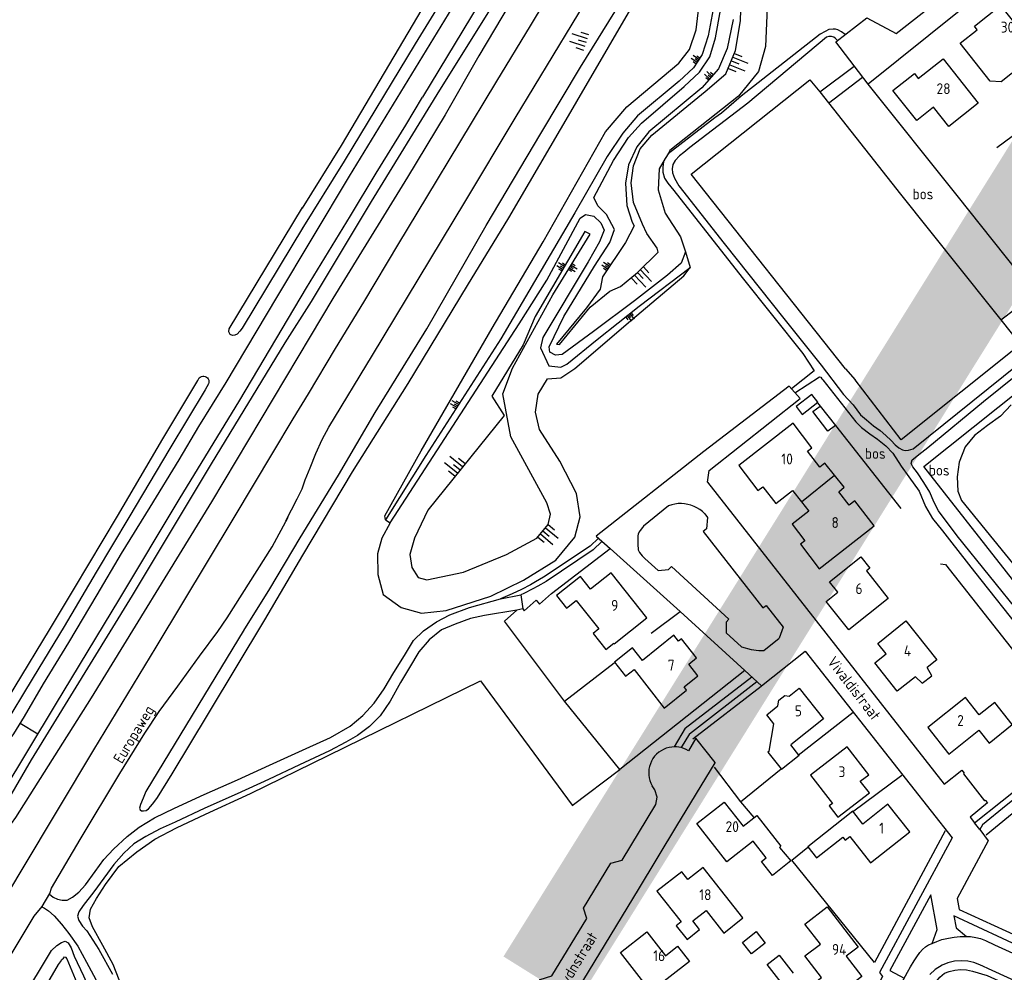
# Model space of a CAD drawing. Header units: metres. Extents: x 226218 to 240385, y 439369 to 449677.
# Tile 203 of 256: x 234709 to 234936, y 444626 to 444846. Entities that reach past the tile are written whole.
import ezdxf

# ---------------------------------------------------------------- set-up
doc = ezdxf.new("R2010")
doc.units = ezdxf.units.M
doc.header["$MEASUREMENT"] = 0
for name, color, linetype in [('DAKRAND', 4, 'Continuous'), ('DAKRAND-BYG', 4, 'Continuous'), ('FUNKTIEAAND', 253, 'Continuous'), ('Goud-ontwerp', 2, 'Continuous'), ('HEG', 253, 'Continuous'), ('HOOFDGEBOUW', 4, 'Continuous'), ('HUISNUMMER', 253, 'Continuous'), ('INSTEEKSLOOT', 153, 'Continuous'), ('KANTVERH', 253, 'Continuous'), ('KNTONVERHARD', 253, 'Continuous'), ('MUUR', 253, 'Continuous'), ('OVERIGEAFSCH', 253, 'Continuous'), ('OVLIJNOBJ', 253, 'Continuous'), ('RASTER', 253, 'Continuous'), ('STRAATNAAM', 253, 'Continuous'), ('TALUD', 253, 'Continuous'), ('TUSSENMUUR', 253, 'Continuous')]:
    doc.layers.add(name, color=color, linetype=linetype)
doc.styles.get("Standard").update_dxf_attribs({"font": 'iso.shx'})

# ---------------------------------------------------------------- blocks, each defined once
blk = doc.blocks.new('TA', base_point=(75009.5, 300012))
for p, q in [((75009.5, 300012.5), (75010, 300012.5)), ((75009.5, 300012.25), (75010.5, 300012.25)), ((75009.5, 300012), (75010, 300012)), ((75009.5, 300011.75), (75010.5, 300011.75)), ((75009.5, 300011.5), (75010, 300011.5))]:
    blk.add_line(p, q)

msp = doc.modelspace()

# ---------------------------------------------------------------- linework, layer by layer
at = {"layer": 'DAKRAND'}
for p, q in [((234887.37, 444737.08), (234889.45, 444734.49)), ((234889.45, 444734.49), (234891.17, 444732.35)), ((234882.02, 444676.98), (234883.1, 444683.27))]:
    msp.add_line(p, q, dxfattribs=at)
for points in [[(234943.07, 444836.1), (234942.44, 444835.6), (234941.84, 444836.35), (234935.53, 444831.35), (234933, 444831.54), (234926.06, 444840.3)], [(234897.08, 444740.62), (234894.85, 444743.38), (234893.71, 444742.47)], [(234898.03, 444736.83), (234899.3, 444737.85), (234897.08, 444740.62)], [(234915.76, 444694.16), (234917.29, 444692.66), (234919.5, 444694.36), (234918.4, 444696.27)], [(234884.35, 444654.79), (234887.02, 444651.66), (234882.77, 444648.32), (234880.23, 444651.56), (234881.3, 444652.41)], [(234884.75, 444623.65), (234881.55, 444627.79), (234884.33, 444629.94), (234887.53, 444625.8)]]:
    msp.add_lwpolyline(points, dxfattribs=at)
at = {"layer": 'DAKRAND-BYG'}
msp.add_line((234893.74, 444756.6), (234897.28, 444752.12), dxfattribs=at)
for points in [[(234891.86, 444759.24), (234888.25, 444756.45), (234889.63, 444754.66), (234893.23, 444757.45), (234891.86, 444759.24)], [(234897.28, 444752.12), (234895.53, 444750.78), (234892.07, 444755.33), (234893.74, 444756.6)], [(234875.82, 444632.88), (234879, 444635.37), (234881.08, 444632.72), (234877.9, 444630.23), (234875.82, 444632.88)]]:
    msp.add_lwpolyline(points, dxfattribs=at)
at = {"layer": 'Goud-ontwerp', "color": 10, "linetype": 'Continuous', "const_width": 20}
msp.add_lwpolyline([(234829.19, 444624.33), (235678.714, 445986.057), (236140.02, 445416.081), (234487.429, 445228.623)], dxfattribs=at)
at = {"layer": 'HEG'}
for points in [[(234825.2, 444709.78), (234825.5, 444709.36), (234828.25, 444711.8), (234828.98, 444710.93), (234831.78, 444713.33), (234845.33, 444723.72)], [(234834.75, 444688.53), (234820.93, 444706.97), (234823.75, 444709.53)], [(234932.03, 444657.72), (234942.36, 444666.17), (234945.49, 444664.42)], [(234922.6, 444658.6), (234906.27, 444628.24), (234887.23, 444651.85), (234890.94, 444654.82)]]:
    msp.add_lwpolyline(points, dxfattribs=at)
at = {"layer": 'HOOFDGEBOUW'}
for p, q in [((234926.06, 444840.3), (234929.97, 444843.4)), ((234883.52, 444734.09), (234887.37, 444737.08)), ((234920.68, 444698.08), (234918.4, 444696.27)), ((234894.56, 444684.41), (234887.01, 444678.42)), ((234881.3, 444652.41), (234878.33, 444656.2))]:
    msp.add_line(p, q, dxfattribs=at)
for points in [[(234929.97, 444843.4), (234929.35, 444844.18), (234935.39, 444848.96), (234940.44, 444842.57)], [(234930.21, 444826.47), (234923.43, 444821.1), (234919.91, 444825.54), (234916.03, 444822.47), (234910.55, 444829.4), (234915.48, 444833.3), (234916.39, 444832.15), (234922.12, 444836.69), (234930.21, 444826.47)], [(234893.71, 444742.47), (234890.85, 444746.21), (234891.84, 444746.97), (234887.51, 444752.63), (234874.96, 444742.87), (234879.39, 444737.09), (234880.54, 444737.98), (234883.52, 444734.09)], [(234891.17, 444732.35), (234887.27, 444729.31), (234890.2, 444725.49), (234889.21, 444724.72), (234893.54, 444719.07), (234906.23, 444728.94), (234901.77, 444734.75), (234900.43, 444733.7), (234898.03, 444736.83)], [(234909.47, 444712.23), (234900.34, 444704.98), (234895.16, 444711.52), (234897.81, 444713.63), (234895.88, 444716.07), (234903.15, 444721.84), (234905.25, 444719.2), (234904.45, 444718.56), (234909.47, 444712.23)], [(234840.76, 444714.35), (234838.46, 444717.26), (234832.97, 444712.9), (234835.27, 444709.99), (234837.51, 444711.77)], [(234853.79, 444707.74), (234845.56, 444718.15), (234840.76, 444714.35)], [(234837.51, 444711.77), (234842.74, 444705.18), (234841.37, 444704.09), (234844.28, 444700.42), (234846.14, 444701.9), (234846.25, 444701.77), (234853.79, 444707.74)], [(234915.76, 444694.16), (234911.55, 444690.81), (234906.4, 444697.36), (234908.97, 444699.41), (234907.02, 444701.85), (234913.54, 444707.04), (234920.68, 444698.08)], [(234865.5, 444694.37), (234863.44, 444697.03), (234865.24, 444698.48), (234861.79, 444702.93), (234861.09, 444702.35), (234859.98, 444703.78), (234852.74, 444697.89)], [(234852.74, 444697.89), (234850.45, 444700.84), (234846.34, 444697.51), (234848.86, 444694.25), (234850.82, 444695.84)], [(234850.82, 444695.84), (234857.79, 444686.87), (234862.96, 444691.07), (234862.37, 444691.83), (234865.5, 444694.37)], [(234883.1, 444683.27), (234881.42, 444685.39), (234883.98, 444687.42), (234884.23, 444688.73), (234885.64, 444689.85), (234886.62, 444689.67), (234888.93, 444691.5), (234894.56, 444684.41)], [(234930.45, 444685.34), (234927.28, 444689.37), (234918.62, 444682.41), (234923.45, 444676.27), (234930.38, 444681.85)], [(234930.38, 444681.85), (234932.74, 444678.86), (234938.05, 444683.13), (234934.04, 444688.22), (234930.45, 444685.34)], [(234882.02, 444676.98), (234881.72, 444676.75), (234884.78, 444672.9), (234884.82, 444672.85), (234888.88, 444676.07), (234888.85, 444676.1), (234887.01, 444678.42)], [(234905.11, 444667.39), (234903.02, 444670.07), (234904.95, 444671.56), (234899.97, 444677.98), (234891.53, 444671.44), (234896.58, 444664.94), (234895.82, 444664.35), (234897.84, 444661.74), (234905.11, 444667.39)], [(234878.33, 444656.2), (234872.25, 444651.44), (234865.31, 444660.27), (234871.63, 444665.22), (234875.96, 444659.69)], [(234914.4, 444658.4), (234909.38, 444664.74), (234903.62, 444660.18)], [(234875.96, 444659.69), (234879.13, 444662.17), (234884.7, 444655.07), (234884.35, 444654.79)], [(234903.62, 444660.18), (234901.26, 444663.16), (234890.89, 444654.94), (234892.94, 444652.35), (234899.01, 444657.16), (234899.55, 444656.47), (234900.56, 444657.27)], [(234900.56, 444657.27), (234905.35, 444651.23), (234914.4, 444658.4)], [(234861.86, 444649.19), (234856.07, 444644.71), (234861.67, 444637.6)], [(234864.42, 444637.82), (234867.45, 444640.21), (234871.53, 444635.03), (234875.95, 444638.51), (234866.8, 444650.13), (234863.21, 444647.38), (234861.86, 444649.19)], [(234903.36, 444625.05), (234895.84, 444619.23), (234892.47, 444623.59), (234894.06, 444624.82), (234890.24, 444629.76), (234893.8, 444632.51), (234890.25, 444637.1), (234895.38, 444641.07), (234902.54, 444631.8), (234899.79, 444629.67), (234903.36, 444625.05)], [(234861.67, 444637.6), (234860.57, 444636.73), (234863.06, 444633.57), (234865.96, 444635.86), (234864.42, 444637.82)], [(234863.6, 444628.5), (234854.73, 444621.55), (234847.68, 444630.57), (234853.78, 444635.34), (234858.11, 444629.81), (234860.88, 444631.98), (234863.6, 444628.5)]]:
    msp.add_lwpolyline(points, dxfattribs=at)
at = {"layer": 'INSTEEKSLOOT'}
for points in [[(234760.8, 444704.85), (234766.85, 444714.46), (234773.8, 444726.19), (234782.68, 444740.63), (234791.11, 444755.11), (234803.04, 444774.41), (234816.73, 444798.24), (234829.29, 444819.47), (234838.51, 444834.76), (234847.78, 444849.77), (234860.24, 444870.24), (234871.96, 444889.51), (234878.55, 444900.64), (234881.08, 444904.45), (234883.59, 444907.2), (234885.61, 444909.19), (234894.19, 444916.76), (234901.77, 444923.55), (234906.46, 444928.97), (234908.94, 444932.72), (234911.05, 444936), (234915.42, 444943.08), (234919.48, 444950.81), (234922.63, 444955.69)], [(234765.68, 444707.29), (234774.4, 444722.23), (234785.85, 444741.42), (234798.72, 444761.78), (234812.38, 444784.38), (234821.93, 444800.01), (234836.27, 444824.42), (234837.63, 444826.87), (234852.22, 444852.01), (234863.79, 444870.96), (234873.04, 444886.36), (234878.08, 444895.19), (234880.04, 444898.48), (234882.14, 444901.59), (234884.56, 444904.43), (234887.63, 444907.16), (234893.27, 444912.56), (234897.82, 444916.88), (234901.83, 444920.81), (234905.28, 444924.66), (234908.46, 444928.51), (234910.83, 444931.82), (234912.74, 444934.83)], [(234770.36, 444771.15), (234776.42, 444780.69), (234790.3, 444803.75), (234806.03, 444829.48), (234825.75, 444861.09), (234843.75, 444891.7), (234849.28, 444901.52)], [(234852.67, 444899.57), (234850.23, 444895.48), (234839.66, 444877.86), (234831.34, 444864.21), (234822.28, 444849.51), (234815.02, 444837.4), (234807.23, 444823.79), (234798.56, 444809.38), (234792.44, 444799.36)], [(234774.26, 444797.38), (234784.07, 444813.06), (234800.45, 444840.11), (234811.68, 444858.59), (234812.73, 444860.49), (234813.37, 444861.3), (234813.29, 444861.89), (234813.1, 444862.46), (234812.55, 444862.97), (234811.73, 444863.49), (234811.35, 444863.56), (234810.93, 444863.42), (234810.6, 444862.93), (234795.43, 444837.21), (234783.23, 444816.65), (234774.28, 444802.21)], [(234774.61, 444797.97), (234760.42, 444774.55), (234759.91, 444773.86), (234759.28, 444773.2), (234758.75, 444772.92), (234758.17, 444772.9), (234757.63, 444773.13), (234757.33, 444773.74), (234757.45, 444774.39), (234774.36, 444802.35)], [(234792.44, 444799.36), (234787.36, 444791.16), (234781.33, 444781.38), (234776.13, 444772.65), (234753.33, 444734.5), (234725.57, 444689.28), (234708.12, 444661.7), (234707.12, 444660.34), (234706.57, 444659.68), (234705.79, 444659.12), (234705.16, 444659.1), (234704.4, 444659.43), (234703.97, 444660.19), (234704.02, 444661.16), (234704.64, 444662.54), (234711.86, 444674.96), (234735.1, 444712.91), (234753.36, 444743.25), (234770.38, 444771.19)], [(234715.98, 444704.94), (234721.78, 444714.61), (234731.68, 444731.18), (234742.13, 444749.04), (234750.18, 444762.47), (234750.55, 444763.07)], [(234752.68, 444761.72), (234751.9, 444760.34), (234743.76, 444746.82), (234734.27, 444730.9), (234726.75, 444718.24), (234719.39, 444705.75)], [(234750.55, 444763.07), (234750.78, 444763.26), (234751.04, 444763.39), (234751.33, 444763.46), (234751.62, 444763.47), (234751.91, 444763.4), (234752.17, 444763.27), (234752.4, 444763.09), (234752.58, 444762.86), (234752.71, 444762.59), (234752.77, 444762.3), (234752.76, 444762.01), (234752.68, 444761.72)], [(234638.54, 444718.2), (234642.81, 444716.32), (234647.58, 444714.15), (234652.81, 444711.37), (234658.58, 444707.84), (234665.33, 444703.63), (234672.06, 444699.32), (234679.97, 444693.9), (234688.94, 444687.89), (234697.56, 444681.68), (234698.61, 444680.8), (234699.3, 444680.39), (234699.74, 444680.17), (234700.29, 444680.07), (234700.67, 444680.14), (234701.07, 444680.48), (234701.84, 444681.67), (234708.08, 444691.87), (234715.98, 444704.94)], [(234760.9, 444705.03), (234738.23, 444667.7), (234737.6, 444666.18), (234736.99, 444664.65), (234736.77, 444663.86), (234736.89, 444663.43), (234737.21, 444663.21), (234737.65, 444663.19), (234738.3, 444663.27), (234738.84, 444663.69), (234739.4, 444664.31), (234740.06, 444665.12), (234740.88, 444666.3), (234744.27, 444671.77), (234752.63, 444685.66), (234765.69, 444707.31)], [(234719.39, 444705.75), (234712.24, 444693.98), (234705.09, 444682.16)], [(234624.2, 444477.58), (234629.35, 444486.25), (234636.05, 444497.57), (234642.79, 444508.71), (234651, 444522.65), (234660.5, 444538.93), (234668.96, 444552.41), (234678.88, 444568.93), (234687.36, 444583.06), (234696.3, 444597.74), (234705.6, 444613.08), (234713.65, 444626.38), (234716.46, 444631.05), (234717.65, 444632.13), (234718.75, 444632.85), (234719.59, 444633.14), (234720.26, 444632.8), (234720.99, 444631.63), (234721.7, 444629.72)], [(234713.17, 444619.3), (234718.1, 444627.78), (234718.49, 444628.39), (234718.87, 444628.9), (234719.2, 444629.24), (234719.44, 444629.52), (234719.7, 444629.51), (234720.02, 444629.09), (234722.66, 444622.66)], [(234721.7, 444629.72), (234723.83, 444625.19), (234726.86, 444618.4), (234729.42, 444610.04), (234733, 444598.26), (234736.7, 444587.46), (234743.02, 444567.77), (234746.71, 444555.34)]]:
    msp.add_lwpolyline(points, dxfattribs=at)
at = {"layer": 'KANTVERH'}
for p, q in [((234820.05, 444712.13), (234824.7, 444713.03)), ((234824.7, 444713.03), (234825.2, 444709.78)), ((234825.2, 444709.78), (234823.75, 444709.53)), ((234880.75, 444700.22), (234884.33, 444703.07)), ((234880.26, 444692.04), (234890.29, 444700.03)), ((234862.61, 444682.28), (234877.98, 444694.12)), ((234876.39, 444695.58), (234880.26, 444692.04)), ((234863.59, 444681.02), (234879.18, 444693.03)), ((234713.31, 444680.9), (234709.23, 444683.35)), ((234862.61, 444682.28), (234860.08, 444677.98)), ((234863.59, 444681.02), (234861.7, 444677.8)), ((234860.08, 444677.98), (234859.56, 444677.94)), ((234930.57, 444658.92), (234929.32, 444660.43)), ((234943.34, 444630.26), (234924.55, 444639.01))]:
    msp.add_line(p, q, dxfattribs=at)
for points in [[(234904.55, 444846.13), (234911.32, 444842.53), (234929.3, 444856.68), (234949.87, 444873.1), (234962.24, 444882.72), (234954.14, 444892.86), (234953.22, 444894.01), (234953.18, 444894.63), (234953.58, 444895.53), (234958.88, 444904.21), (234970.98, 444924.68), (234981.6, 444942.12), (234988.85, 444953.76), (234989.93, 444955.98), (234990.44, 444957.5), (234990.71, 444959.15), (234990.69, 444960.8), (234990.55, 444962.63), (234990.07, 444964.56)], [(234767.54, 444745.81), (234772.23, 444753.61), (234775.72, 444759.43), (234781.97, 444769.85), (234788.48, 444780.54), (234796.6, 444794.05), (234803.06, 444804.76), (234810.63, 444817.34), (234819.2, 444831.55), (234826.95, 444844.3), (234833.47, 444855.19), (234839.93, 444866), (234848.05, 444879.36), (234855.58, 444891.88), (234862.89, 444903.82), (234865.29, 444907.98), (234866.98, 444911.37), (234869.01, 444914.86), (234877.7, 444929.19), (234877.97, 444929.62)], [(234768.44, 444781.62), (234785.2, 444809.58), (234809.75, 444849.76), (234819.43, 444866.07), (234825.04, 444875.59), (234829.45, 444883.07), (234834.19, 444891.97), (234837.95, 444899.03), (234841.35, 444906.06), (234843.41, 444911.44), (234846.34, 444918.49), (234850.05, 444927.61)], [(234855.21, 444927.99), (234854.82, 444926.94), (234854.22, 444925.34), (234853.85, 444925.16), (234849.3, 444913.12), (234841.24, 444894.77), (234831.95, 444877.37), (234802.06, 444827.83)], [(234770.5, 444730.1), (234773.12, 444735.18), (234774.29, 444737.51), (234774.96, 444739.59), (234776.14, 444742.37), (234777.42, 444745.64), (234778.88, 444748.86), (234780.42, 444751.69), (234790.52, 444768.31), (234811.77, 444803.63), (234823.44, 444823.02), (234836.57, 444844.68), (234850.02, 444866.98), (234861.81, 444886.55), (234868.88, 444897.94)], [(234951.55, 444775.89), (234949.85, 444774.5), (234942.01, 444784.09), (234965.58, 444802.6), (234986.9, 444819.51), (235003.2, 444832.51), (234965.97, 444879.47), (234965.55, 444879.22), (234948.38, 444865.55), (234925.8, 444847.64), (234904.8, 444830.82), (234897.35, 444840.6), (234904.55, 444846.13)], [(234775.26, 444783.88), (234785.44, 444800.43), (234791.33, 444810.33), (234798.15, 444821.39), (234802.03, 444827.84)], [(234694.54, 444649.58), (234694.92, 444650.2), (234699.9, 444658.53), (234705.09, 444667.19), (234717.39, 444687.7), (234732.22, 444712.18), (234745.87, 444735.03), (234759.93, 444757.92), (234775.26, 444783.89)], [(234697.72, 444677.13), (234699.23, 444676.52), (234700.46, 444676.19), (234701.77, 444676.22), (234703.18, 444676.77), (234704.53, 444677.53), (234705.58, 444678.5), (234706.73, 444679.58), (234707.77, 444680.95), (234710.22, 444684.98), (234714.6, 444692.49), (234720.45, 444702.02), (234726.98, 444713.02), (234732.59, 444722.6), (234739.24, 444733.28), (234745.88, 444744.22), (234750.44, 444751.88), (234756.71, 444762.04), (234768.44, 444781.62)], [(234889.11, 444758.33), (234886.63, 444761.15), (234866.94, 444746.09), (234842.11, 444726.6), (234845.33, 444723.72)], [(234867.76, 444739.06), (234868.17, 444741.76), (234889.11, 444758.33)], [(234549.21, 444383.11), (234556.19, 444394.26), (234561.54, 444403.46), (234567.35, 444413.02), (234578.29, 444431.3), (234588.76, 444448.67), (234600.25, 444467.73), (234610.42, 444484.8), (234620.87, 444502.15), (234630.11, 444517.53), (234640.21, 444534.33), (234651.46, 444552.93), (234662.37, 444571.13), (234674.06, 444590.53), (234684.94, 444608.57), (234696.74, 444628.18), (234709.69, 444649.71), (234726.21, 444677.33), (234740.6, 444701.01), (234758.59, 444730.88), (234767.54, 444745.81)], [(234867.76, 444739.06), (234922.35, 444669.4), (234926.45, 444672.59), (234926.99, 444671.91), (234926.83, 444671.77), (234931.68, 444665.57), (234931.83, 444665.68), (234932.32, 444665.04), (234928.33, 444661.75), (234929.32, 444660.43), (234942.09, 444670.57), (234944.83, 444672.49), (234948.23, 444674.11), (234951.77, 444675.52), (234954.88, 444676.75), (234956.47, 444677.55), (234957.54, 444678.38), (234958.47, 444679.66), (234958.69, 444680.51), (234958.54, 444681.45), (234958.14, 444682.1)], [(234858.79, 444733.61), (234853.02, 444728.89), (234852.76, 444728.61), (234852.21, 444727.88), (234852.04, 444727.6), (234851.81, 444727.06), (234851.71, 444726.65), (234851.66, 444726.22), (234851.69, 444724.71), (234851.78, 444723.41), (234852.06, 444722.82), (234852.72, 444722.01), (234853.33, 444721.46), (234856.39, 444718.65)], [(234867.14, 444731.74), (234866.58, 444732.25), (234865.98, 444732.71), (234865.34, 444733.1), (234864.67, 444733.44), (234863.96, 444733.71), (234863.24, 444733.9), (234862.5, 444734.03), (234861.75, 444734.09), (234860.99, 444734.08), (234860.24, 444733.99), (234859.51, 444733.84), (234858.79, 444733.61)], [(234629.19, 444500.67), (234638.27, 444515.9), (234645.76, 444527.89), (234654.73, 444542.84), (234665.92, 444561.33), (234675.98, 444578.05), (234688.31, 444598.73), (234699.3, 444617.17), (234712.48, 444638.9), (234714.31, 444641.17), (234716.1, 444644.18), (234716.45, 444645.41), (234723.06, 444656.58), (234732.22, 444671.81), (234737.95, 444681.12), (234741.25, 444686.15), (234745.63, 444691.95), (234750.58, 444698.88), (234754.83, 444704.59), (234756.94, 444707.72), (234767.34, 444724.09), (234771.04, 444730.94)], [(234867.14, 444731.74), (234867.8, 444730.88), (234867.52, 444728.28), (234866.74, 444727.66), (234880.56, 444710.05), (234881.31, 444710.62), (234885.22, 444705.56), (234884.33, 444703.07)], [(234842.64, 444726.14), (234840.72, 444724.27), (234829.96, 444717.09), (234828.12, 444716.03), (234826.95, 444715.37), (234824.9, 444714.3), (234822.72, 444713.28), (234820.05, 444712.13)], [(234843.4, 444725.35), (234841.41, 444723.41), (234830.55, 444716.16), (234828.64, 444715.06), (234827.48, 444714.41), (234825.38, 444713.32), (234824.7, 444713.03)], [(234845.33, 444723.72), (234861.5, 444709.21), (234876.39, 444695.58)], [(234856.39, 444718.65), (234858.79, 444718.9), (234859.43, 444719.6), (234872.68, 444707.46), (234872.04, 444706.76), (234872.07, 444704.28)], [(234715.99, 444644), (234716.82, 444643.32), (234717.84, 444642.83), (234718.92, 444642.6), (234720.06, 444642.63), (234721.32, 444643.33), (234722.73, 444644.46), (234724.28, 444646.19), (234726.53, 444649.26), (234728.53, 444651.97), (234730.77, 444654.42), (234733.87, 444657.27), (234736.69, 444659.49), (234740.2, 444661.59), (234744.79, 444663.84), (234751.67, 444666.96), (234759.32, 444670.37), (234766.74, 444673.77), (234775.21, 444677.57), (234780.82, 444680.16), (234785.33, 444682.75), (234788.24, 444685.19), (234790.9, 444688.08), (234793.16, 444691.34), (234795.45, 444695.12), (234797.84, 444699.02), (234799.98, 444702.52), (234802.27, 444704.77), (234805.24, 444706.83), (234808.35, 444708.47), (234812.9, 444710.14), (234820.05, 444712.13)], [(234823.75, 444709.53), (234816.31, 444708.26), (234813.08, 444707.57), (234809.54, 444706.29), (234806.44, 444704.97), (234803.59, 444702.7), (234801.22, 444699.89), (234799.05, 444696.25), (234796.97, 444692.82), (234794.6, 444688.5), (234792.23, 444685.16), (234789.78, 444682.65), (234787.05, 444680.64), (234784.36, 444679.08), (234780.54, 444677.1), (234773.68, 444673.83), (234766.49, 444670.44)], [(234872.07, 444704.28), (234875.63, 444701.03), (234877.86, 444700.41), (234879.62, 444700.17), (234880.75, 444700.22)], [(234890.29, 444700.03), (234924.22, 444657.03), (234907.43, 444625.95), (234908.15, 444625.02), (234864.78, 444545.06)], [(234973.2, 444686.11), (234972.01, 444686.24), (234970.13, 444685.16), (234959.69, 444677.26), (234956.42, 444675.5), (234952.84, 444674.23), (234949.11, 444673.01), (234945.99, 444671.49), (234943.22, 444669.58), (234936.67, 444664.44), (234931.19, 444660.03), (234930.57, 444658.92), (234932.54, 444656.32), (234925.36, 444643), (234925.82, 444640.48)], [(234851.08, 444542.02), (234833.55, 444564.39), (234816.35, 444586.35), (234816.78, 444590.22), (234820.32, 444593.14), (234825.15, 444601.1), (234834.02, 444615.72), (234842.93, 444630.42), (234851.83, 444645.11), (234860.72, 444659.77), (234869.52, 444674.29), (234869.57, 444674.36), (234865.09, 444680.02), (234865.05, 444679.95), (234863.37, 444677.1)], [(234859.56, 444677.94), (234858.9, 444677.84), (234858.27, 444677.66), (234857.65, 444677.41), (234857.07, 444677.09), (234856.53, 444676.72), (234856.03, 444676.28), (234855.58, 444675.8), (234855.19, 444675.27), (234854.86, 444674.69), (234854.59, 444674.09), (234854.39, 444673.46), (234854.27, 444672.81)], [(234861.7, 444677.8), (234861.16, 444677.91), (234860.62, 444677.97), (234860.08, 444677.98)], [(234863.37, 444677.1), (234862.84, 444677.39), (234862.28, 444677.62), (234861.7, 444677.8)], [(234854.27, 444672.81), (234854.21, 444672.15), (234854.23, 444671.49), (234854.32, 444670.83), (234854.48, 444670.19), (234854.71, 444669.57), (234855.01, 444668.98)], [(234766.49, 444670.44), (234759.29, 444667.18), (234751.85, 444663.81), (234745.01, 444660.65), (234741.53, 444659.06), (234738.19, 444657.28), (234735.45, 444655.59), (234733.1, 444653.46), (234730.81, 444650.85), (234726.18, 444644.51), (234723.74, 444641.42), (234722.77, 444639.93), (234722.46, 444638.95), (234722.77, 444637.93), (234723.64, 444636.66), (234724.61, 444635.55), (234727.36, 444631.25), (234730.55, 444625.53)], [(234770.58, 444562.28), (234782.79, 444571.91), (234783.42, 444574.89), (234792.07, 444581.7), (234794.96, 444581.48), (234814.98, 444597.3), (234815.47, 444597.9), (234820.75, 444606.81), (234820.4, 444609.85), (234829.19, 444624.33), (234831.86, 444625.14), (234839.96, 444638.43), (234839.2, 444640.8), (234845.48, 444651.17), (234848.05, 444651.81), (234855.85, 444664.67), (234856.18, 444666.37), (234855.65, 444668.05), (234855.01, 444668.98)], [(234919.58, 444632.64), (234920.74, 444635.86), (234919.27, 444643.82), (234909.84, 444626.42), (234913.14, 444624.65)], [(234714.26, 444641.11), (234714.85, 444640.81), (234715.77, 444640.17), (234717.1, 444639.03), (234718.78, 444637.06), (234720.42, 444634.97), (234722.5, 444632), (234724.5, 444628.34), (234726.71, 444624.29), (234728.68, 444619.67), (234731.44, 444611.81), (234740.69, 444580.25), (234748.26, 444556.11), (234752.52, 444541.28), (234753.2, 444537.88), (234753.48, 444535.79), (234753.36, 444533.75), (234752.98, 444532.06), (234751.97, 444530.06), (234750.02, 444527.95), (234747.63, 444525.91), (234744.04, 444523.97), (234739.53, 444521.94), (234737.13, 444521.08)], [(234924.55, 444639.01), (234925.09, 444636.22), (234927.51, 444634.24)], [(234925.82, 444640.48), (234944.64, 444631.85), (234978.38, 444616.57), (234995.65, 444608.57)], [(234913.9, 444626.02), (234914.58, 444627.25), (234915.42, 444628.64), (234916.02, 444629.52), (234916.72, 444630.53), (234917.33, 444631.23), (234918.02, 444631.87), (234918.78, 444632.3), (234919.58, 444632.64)], [(234919.58, 444632.64), (234919.73, 444632.7), (234920.63, 444633.09), (234921.85, 444633.54), (234923.36, 444633.89), (234924.69, 444634.09), (234926.05, 444634.24), (234927.51, 444634.24)], [(234927.38, 444634.24), (234928.44, 444634.22), (234929.7, 444634.04), (234930.76, 444633.78), (234931.87, 444633.34), (234933.95, 444632.35), (234942.44, 444628.45), (234946.56, 444626.35), (234947.34, 444628.2), (234976.73, 444615.1), (234975.86, 444613.2), (234983.61, 444609.69)], [(234949.99, 444618.87), (234932.61, 444626.75), (234931.24, 444627.4), (234930.22, 444627.83), (234929.19, 444628.27), (234927.81, 444628.59), (234926.31, 444628.63), (234924.74, 444628.54), (234923.17, 444628.2), (234921.86, 444627.64), (234920.31, 444626.64), (234919.07, 444625.48)], [(234958.25, 444578.94), (234953.34, 444580.74), (234938.79, 444548), (234891.18, 444569.98), (234908.27, 444601.44), (234919.16, 444621.59), (234920.3, 444623.54), (234921.39, 444624.84), (234922.44, 444625.76), (234923.54, 444626.18), (234924.85, 444626.45), (234926.09, 444626.63), (234927.5, 444626.57), (234928.88, 444626.24), (234932.3, 444625.21), (234955.22, 444614.88), (234968.92, 444608.96), (234981.71, 444602.95), (234983.32, 444602.29), (234984.61, 444601.82), (234993.77, 444598.45), (234990.17, 444590.39)], [(234908.22, 444616.26), (234908.56, 444616.44), (234908.8, 444616.73), (234913.9, 444626.02)]]:
    msp.add_lwpolyline(points, dxfattribs=at)
at = {"layer": 'KNTONVERHARD'}
for p, q in [((234893.67, 444829.05), (234901.6, 444835.02)), ((234895.71, 444826.47), (234903.54, 444832.48)), ((234935.45, 444776.44), (234943.33, 444782.48))]:
    msp.add_line(p, q, dxfattribs=at)
for points in [[(234899.51, 444842.29), (234898.7, 444842.93), (234897.85, 444843.33), (234897.26, 444843.49), (234896.73, 444843.5), (234895.79, 444843.41), (234894.89, 444843.01), (234893.79, 444842.36), (234892.65, 444841.53), (234875.53, 444828.04)], [(234897.74, 444840.94), (234897.25, 444841.43), (234896.9, 444841.7), (234896.4, 444841.83), (234895.72, 444841.84), (234895.19, 444841.71), (234877.06, 444826.44), (234863.68, 444816.23), (234862.27, 444815.08), (234861.3, 444814.28), (234860.34, 444813.24), (234859.76, 444812.28), (234859.59, 444811.31), (234859.68, 444810.36), (234860.16, 444809.14), (234861.15, 444807.38), (234871.63, 444794.11), (234885.41, 444776.81), (234894.02, 444766), (234899.15, 444759.25), (234901.34, 444756.84), (234903.06, 444754.53), (234904.48, 444753.41), (234906.08, 444752.04), (234907.56, 444750.92), (234908.92, 444749.8), (234910.13, 444748.68), (234911.08, 444747.66), (234911.92, 444746.93), (234912.71, 444746.5), (234913.39, 444746.36), (234914.13, 444746.41)], [(234875.53, 444828.04), (234870.99, 444824.18), (234869.49, 444823.1), (234858.66, 444814.78)], [(234858.66, 444814.78), (234858.66, 444814.78), (234858.14, 444813.94), (234858.02, 444813.67)], [(234858.02, 444813.67), (234857.65, 444812.88), (234857.47, 444811.77), (234857.48, 444810.53), (234857.86, 444809.16), (234858.63, 444807.99), (234859.98, 444806.31), (234875.79, 444786.26), (234889.77, 444768.69), (234892.37, 444764.74), (234887.15, 444760.56)], [(234914.13, 444746.41), (234915.17, 444746.74), (234949.8, 444774.57)], [(234959.01, 444684.08), (234958.27, 444685.1), (234956.98, 444686.81), (234940.31, 444708.18), (234925.37, 444726.66), (234921.05, 444732.42), (234919.94, 444734.48), (234919.05, 444736.74), (234917.68, 444738.98), (234916.22, 444741.2), (234915.13, 444742.55), (234914.74, 444743.36), (234914.99, 444744.15), (234915.68, 444744.69), (234916.52, 444745.41), (234918.62, 444747.05), (234931.45, 444757.65), (234950.68, 444773.07)], [(234887.93, 444759.66), (234893.58, 444763.35), (234893.9, 444763.23), (234894.16, 444762.9), (234894.39, 444762.6), (234902, 444752.96), (234903.3, 444751.66), (234905.18, 444750.21), (234907.01, 444748.96), (234908.87, 444747.41), (234910.48, 444745.72), (234912.45, 444742.76), (234914.17, 444740.3), (234916.57, 444736.94), (234918.06, 444733.43), (234919.65, 444730.68), (234921.98, 444727.77), (234924.1, 444725.01), (234929.35, 444718.34), (234940.83, 444703.9), (234958.14, 444682.1)]]:
    msp.add_lwpolyline(points, dxfattribs=at)
at = {"layer": 'MUUR'}
msp.add_line((234880.15, 444691.96), (234880.26, 444692.04), dxfattribs=at)
at = {"layer": 'OVERIGEAFSCH'}
for p, q in [((234893.15, 444757.34), (234893.74, 444756.6)), ((234897.28, 444752.12), (234912.38, 444732.99))]:
    msp.add_line(p, q, dxfattribs=at)
at = {"layer": 'OVLIJNOBJ'}
for p, q in [((234862.7, 444792.19), (234863.79, 444788.53)), ((234793.46, 444730.34), (234794.55, 444729.67)), ((234864.39, 444679.82), (234880.15, 444691.96)), ((234888.68, 444676.07), (234901.35, 444686.02)), ((234836.57, 444664.49), (234847.51, 444672.76)), ((234875.4, 444665.27), (234884.77, 444672.94))]:
    msp.add_line(p, q, dxfattribs=at)
for points in [[(234939.45, 444940.88), (234922.52, 444912.29), (234920.1, 444904.26), (234918.9, 444900.87), (234916.72, 444898.15), (234884.99, 444871.34), (234883.12, 444868.43), (234881.25, 444862.33), (234881.5, 444848.55), (234881.13, 444839.51), (234879.5, 444833.77), (234874.89, 444828.1), (234859.08, 444815.5), (234858.66, 444814.78)], [(234871.33, 444865.7), (234870.57, 444860.72), (234869.08, 444848.12), (234867.91, 444842), (234866.57, 444837.71), (234864.51, 444834.62), (234861.21, 444831.52), (234851.64, 444823.54), (234848.24, 444819.55), (234844.6, 444814.18), (234837.17, 444801.17), (234820.09, 444772.11), (234802.82, 444745.22), (234793.46, 444730.34)], [(234832.93, 444770.9), (234833.64, 444770.8), (234840.72, 444779.39), (234845.26, 444783.11), (234847.73, 444784.17), (234851.62, 444787.39), (234856.41, 444792.07), (234856.12, 444793), (234853.75, 444796.4), (234852.75, 444798.53), (234850.73, 444803.57), (234850.13, 444808.1), (234850.68, 444811.96), (234852.23, 444815.89), (234854.94, 444819.08), (234867.2, 444829.16), (234872.02, 444833.2), (234874.21, 444838.57), (234875.39, 444845.45), (234875.95, 444862.81)], [(234793.46, 444730.34), (234793.37, 444731.23), (234801.73, 444746.23), (234818.13, 444774.53), (234829.87, 444794.43), (234844.23, 444819.8), (234849.18, 444825.57), (234861.19, 444835.66), (234863.62, 444838.85), (234865.13, 444843.4), (234866.88, 444857.8)], [(234862.7, 444792.19), (234861.72, 444789.53), (234858.54, 444786.74), (234850.94, 444780.86), (234841.48, 444773.81), (234834.26, 444768.46), (234832.74, 444768.33), (234831.43, 444769), (234831.24, 444770.26), (234834.64, 444777.28), (234841.69, 444788.88), (234845.23, 444794.31), (234846.29, 444797.31), (234844.49, 444800.8), (234842.46, 444802.78), (234841.57, 444804.71), (234846.05, 444813.2), (234849.55, 444818.53), (234852.51, 444821.87), (234862.37, 444830.28), (234865.93, 444833.59), (234868.33, 444837.12), (234869.61, 444841.51), (234870.8, 444847.92)], [(234873.71, 444845.71), (234872.28, 444839.05), (234870.33, 444834.34), (234866.45, 444829.95), (234854.25, 444819.83), (234851.43, 444816.35), (234849.54, 444812.25), (234848.83, 444808), (234849.18, 444802.87), (234850.41, 444799), (234850.86, 444798.14), (234848.86, 444794.35), (234843.53, 444786.41), (234842.98, 444783.56), (234839.84, 444779.27), (234832.93, 444770.9)], [(234858.02, 444813.67), (234856.64, 444811.32), (234856.38, 444806.49), (234858.04, 444801.11), (234861.55, 444795.62), (234862.7, 444792.19)], [(234794.55, 444729.67), (234824.33, 444775.53), (234830.67, 444785.61), (234838.43, 444799.91), (234839.59, 444800.78), (234841.52, 444800.37), (234843.13, 444798.81), (234843.95, 444797.15), (234842.89, 444794.46), (234840.24, 444789.84), (234829.77, 444772.41), (234829.27, 444769.99), (234831.16, 444765.86), (234833.95, 444765.58), (234835.34, 444766.25), (234842.35, 444771.97), (234852.01, 444779.6), (234863.79, 444788.53)], [(234818, 444758.85), (234820.84, 444754.4), (234803.22, 444732.56), (234800.16, 444726.15), (234799.1, 444722.32), (234799.58, 444719.36), (234801.01, 444717.02), (234803.05, 444716.51), (234811.49, 444718.26), (234821.4, 444722.35), (234828.39, 444726.14), (234831.04, 444729.3), (234831.56, 444731.63), (234830.69, 444734.28), (234822.4, 444749.46), (234820.59, 444759.38), (234822.8, 444765.34), (234832.1, 444782.23), (234840.74, 444796.27), (234839.51, 444796.84), (234828, 444777.26), (234825.24, 444770.7), (234818, 444758.85)], [(234794.55, 444729.67), (234792.64, 444726.1), (234791.68, 444722.51), (234791.72, 444717.71), (234792.94, 444713.16), (234797.09, 444710.16), (234801.78, 444708.83), (234807.48, 444709.42), (234817.76, 444712.77), (234825.33, 444716.42), (234832.78, 444721.06), (234837.18, 444726.33), (234838.42, 444731.01), (234837.55, 444736.4), (234833.67, 444743.89), (234829.05, 444751.19), (234828.1, 444755.16), (234828.7, 444759.3), (234830.87, 444762.83), (234833.92, 444763.11), (234837.14, 444765.22), (234849.98, 444776.21), (234862.28, 444786.66), (234863.79, 444788.53)], [(234937.84, 444756.89), (234935.39, 444754.26), (234932.34, 444752.14), (234929.36, 444749.79), (234927.21, 444747.18), (234925.8, 444743.61), (234925.32, 444740.23), (234925.48, 444736.98), (234926.32, 444734.84), (234943.81, 444713.33)], [(234921.54, 444720.17), (234922.63, 444720.02), (234950.67, 444684.53)], [(234756.23, 444546.81), (234750.82, 444564.14), (234742.73, 444590.54), (234736.65, 444611.74), (234733.42, 444620.72), (234730.65, 444627.75), (234728.33, 444632.14), (234725.89, 444636.47), (234725.17, 444638.52), (234725.45, 444640.55), (234726.8, 444642.97), (234728.88, 444646.2), (234731.95, 444650.35), (234736.16, 444653.77), (234740.26, 444656.68), (234745.28, 444659.29), (234751.95, 444662.42), (234762.39, 444667.2), (234780.25, 444675.96), (234815.41, 444693.18), (234836.56, 444664.51)], [(234869.34, 444673.28), (234875.4, 444665.27), (234878.48, 444661.66)]]:
    msp.add_lwpolyline(points, dxfattribs=at)
at = {"layer": 'RASTER'}
for p, q in [((234934.49, 444816.24), (234938.08, 444818.84)), ((234899.61, 444765.2), (234901.85, 444762.61)), ((234854.76, 444704.19), (234861.49, 444709.22)), ((234834.75, 444688.53), (234846.21, 444697.37)), ((234901.25, 444662.96), (234912.6, 444671.43))]:
    msp.add_line(p, q, dxfattribs=at)
for points in [[(234899.61, 444765.2), (234864.02, 444810.06), (234891.37, 444831.82), (234893.67, 444829.05), (234912.27, 444805.48), (234939.98, 444770.77), (234912.47, 444748.8), (234901.85, 444762.61)], [(234904.77, 444830.86), (234925.27, 444805.17), (234942.05, 444784.12)], [(235017.56, 444731.5), (234961.43, 444686.92), (234917.67, 444742.61), (234957.13, 444774.08), (234972.97, 444787.21), (234973.57, 444786.37), (235017.56, 444731.5)], [(234876.39, 444695.58), (234847.51, 444672.76), (234834.75, 444688.53)]]:
    msp.add_lwpolyline(points, dxfattribs=at)
at = {"layer": 'TUSSENMUUR'}
msp.add_line((234889.45, 444734.49), (234897.08, 444740.62), dxfattribs=at)

# ---------------------------------------------------------------- block references
at = {"layer": 'TALUD'}
for p, xscale, yscale, rotation in [((234839.83, 444840.41), 3.75, 3.75, 161.7728), ((234865.55, 444836.2), 1.58, 1.58, 145.8371), ((234873.27, 444836.19), 3.75, 3.75, 338.2582), ((234868.52, 444832.38), 1.58, 1.58, 137.6165), ((234834.55, 444788.44), 1.58, 1.58, 148.1215), ((234836.13, 444788.76), 1.58, 1.58, 328.1215), ((234844.9, 444788.52), 1.58, 1.58, 146.0483), ((234851.62, 444787.39), 3.75, 3.75, 313.2172), ((234849.52, 444777.62), 1.58, 1.58, 308.8581), ((234810.09, 444756.67), 1.58, 1.58, 151.1956), ((234810.65, 444741.85), 3.75, 3.75, 141.4309), ((234829.82, 444727.81), 3.75, 3.75, 320.1064)]:
    msp.add_blockref('TA', p, dxfattribs=dict(at, xscale=xscale, yscale=yscale, rotation=rotation))

# ---------------------------------------------------------------- texts
at = {"layer": 'FUNKTIEAAND'}
for p in [(234915.05, 444804.27), (234904.05, 444744.41), (234918.8, 444740.55)]:
    msp.add_text('bos', height=2.5, dxfattribs=at).set_placement(p)
at = {"layer": 'HUISNUMMER'}
for s, p in [('30', (234935.41, 444842.73)), ('28', (234920.6, 444828.54)), ('10', (234884.8, 444743.14)), ('8', (234896.37, 444728.47)), ('6', (234901.9, 444713.23)), ('9', (234845.53, 444709.37)), ('4', (234913.05, 444698.88)), ('7', (234858.61, 444695.57)), ('5', (234887.91, 444685.03)), ('2', (234925.36, 444682.82)), ('3', (234898, 444671)), ('20', (234871.94, 444658.33)), ('1', (234907.36, 444657.98)), ('18', (234865.85, 444642.62)), ('94', (234896.47, 444630.01)), ('16', (234855.24, 444628.56))]:
    msp.add_text(s, height=2.5, dxfattribs=at).set_placement(p)
at = {"layer": 'STRAATNAAM'}
for s, rotation, p in [('Vivaldistraat', 307.8549, (234895.24, 444697.57)), ('Europaweg', 58.9674, (234732.7, 444673.93)), ('Haydnstraat', 58.9183, (234833.95, 444620.04))]:
    msp.add_text(s, height=2.5, rotation=rotation, dxfattribs=at).set_placement(p)

doc.saveas('drawing.dxf')
